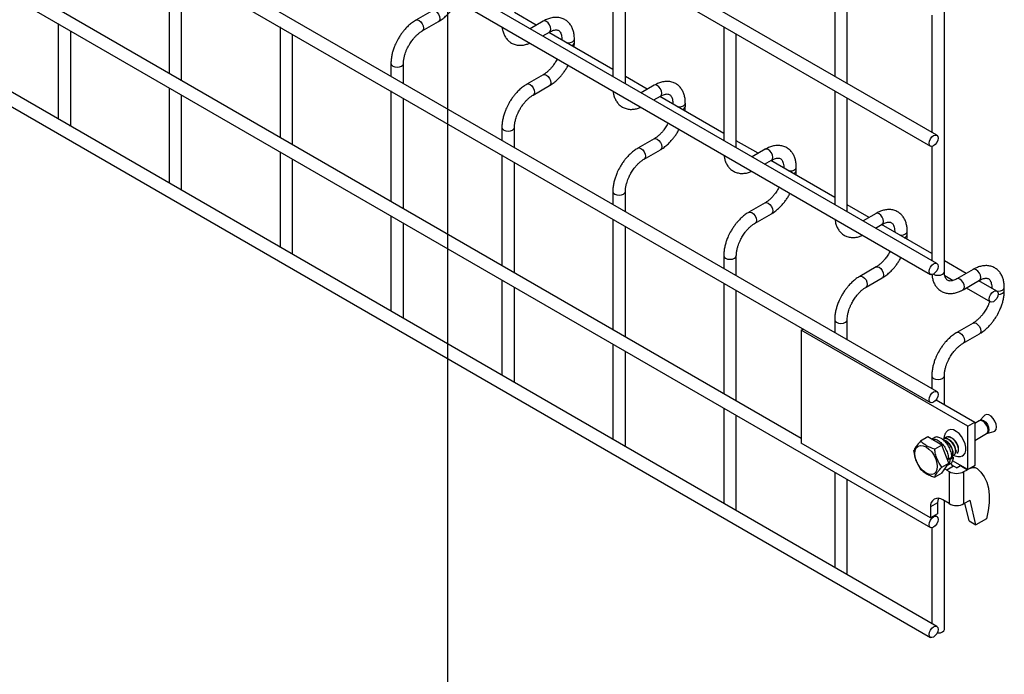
# Model space of a CAD drawing. Header units: inches. Extents: x 0.2 to 10.7, y 0.2 to 7.9.
# Tile 8 of 14: x 9.4 to 10.446, y 5.051 to 5.746. Entities that reach past the tile are written whole.
import ezdxf

# ---------------------------------------------------------------- set-up
doc = ezdxf.new("R2010")
doc.units = ezdxf.units.IN
doc.header["$MEASUREMENT"] = 0
doc.layers.add('TEXT', color=140, linetype='Continuous', lineweight=25)

msp = doc.modelspace()

# ---------------------------------------------------------------- linework, layer by layer
for p, q in [((10.37395, 5.6229), (8.37579, 6.77642)), ((8.36912, 6.76487), (10.36729, 5.61135)), ((10.37395, 5.48681), (8.37579, 6.64033)), ((8.36912, 6.62878), (10.36729, 5.47526)), ((10.37395, 5.35072), (8.37579, 6.50424)), ((8.36912, 6.49269), (10.36729, 5.33917)), ((8.36912, 6.36), (10.36729, 5.20649)), ((10.382, 5.47811), (10.382, 6.32017)), ((10.23008, 5.30109), (8.51117, 6.29339)), ((10.37395, 5.10134), (8.37579, 6.25485)), ((8.36912, 6.24331), (10.36729, 5.08979)), ((9.55844, 5.80611), (9.55844, 5.68882)), ((10.02984, 5.80616), (10.02984, 5.68546)), ((10.26555, 5.80958), (10.26555, 5.68548)), ((9.57177, 5.68112), (9.57177, 5.79841)), ((10.04318, 5.67776), (10.04318, 5.79846)), ((10.27888, 5.67779), (10.27888, 5.80188)), ((9.83805, 5.75524), (9.82072, 5.74524)), ((9.94851, 5.73983), (9.92533, 5.75322)), ((9.82739, 5.73369), (9.84471, 5.74369)), ((9.9559, 5.74409), (9.94209, 5.73612)), ((10.36867, 5.75054), (10.36867, 5.62595)), ((9.44059, 5.74146), (9.44059, 5.64016)), ((9.45392, 5.63405), (9.45392, 5.73376)), ((9.67629, 5.73808), (9.67629, 5.62078)), ((9.95542, 5.72842), (9.96256, 5.73255)), ((10.02984, 5.69288), (9.96185, 5.73213)), ((10.14769, 5.73812), (10.14769, 5.61743)), ((9.68962, 5.61309), (9.68962, 5.73038)), ((9.97569, 5.72496), (9.97569, 5.72414)), ((9.97569, 5.72495), (9.97589, 5.72403)), ((9.98902, 5.72149), (9.98902, 5.72496)), ((10.16103, 5.60973), (10.16103, 5.73042)), ((9.97089, 5.7041), (9.96981, 5.70203)), ((9.79414, 5.6992), (9.79414, 5.68544)), ((9.80747, 5.67774), (9.80747, 5.6992)), ((9.9559, 5.68721), (9.93857, 5.67721)), ((10.06637, 5.6718), (10.04318, 5.68518)), ((9.55844, 5.67342), (9.55844, 5.57212)), ((9.79414, 5.67004), (9.79414, 5.55275)), ((9.94524, 5.66566), (9.96256, 5.67566)), ((10.07375, 5.67606), (10.05994, 5.66809)), ((10.26555, 5.67009), (10.26555, 5.54939)), ((9.57177, 5.56602), (9.57177, 5.66573)), ((9.80747, 5.54505), (9.80747, 5.66235)), ((10.07327, 5.66039), (10.08041, 5.66451)), ((10.14769, 5.62485), (10.0797, 5.6641)), ((10.27888, 5.5417), (10.27888, 5.66239)), ((10.09354, 5.65693), (10.09354, 5.65611)), ((10.09354, 5.65692), (10.09374, 5.65599)), ((10.10688, 5.65346), (10.10688, 5.65693)), ((9.4535, 5.6327), (9.45392, 5.63405)), ((9.91199, 5.63117), (9.91199, 5.6174)), ((9.92533, 5.60971), (9.92533, 5.63117)), ((10.08874, 5.63606), (10.08766, 5.634)), ((10.07375, 5.61917), (10.05642, 5.60917)), ((10.18422, 5.60376), (10.16103, 5.61715)), ((10.06309, 5.59763), (10.08041, 5.60763)), ((10.1916, 5.60803), (10.17779, 5.60005)), ((10.36867, 5.61105), (10.36867, 5.48986)), ((9.67629, 5.60539), (9.67629, 5.50409)), ((9.68962, 5.49798), (9.68962, 5.59769)), ((9.91199, 5.60201), (9.91199, 5.48472)), ((10.19112, 5.59236), (10.19826, 5.59648)), ((10.26555, 5.55681), (10.19755, 5.59607)), ((9.92533, 5.47702), (9.92533, 5.59431)), ((10.21139, 5.5889), (10.21139, 5.58807)), ((10.21139, 5.58888), (10.21159, 5.58796)), ((10.22473, 5.58543), (10.22473, 5.5889)), ((9.57135, 5.56467), (9.57177, 5.56602)), ((10.20659, 5.56803), (10.20551, 5.56596)), ((10.02984, 5.56314), (10.02984, 5.54937)), ((10.04318, 5.54167), (10.04318, 5.56314)), ((10.1916, 5.55114), (10.17427, 5.54114)), ((10.30207, 5.53573), (10.27888, 5.54912)), ((9.79414, 5.53736), (9.79414, 5.43605)), ((10.02984, 5.53398), (10.02984, 5.41668)), ((10.18094, 5.52959), (10.19826, 5.53959)), ((10.30945, 5.53999), (10.29564, 5.53202)), ((9.80747, 5.42995), (9.80747, 5.52966)), ((10.04318, 5.40899), (10.04318, 5.52628)), ((10.30898, 5.52432), (10.31612, 5.52844)), ((10.36867, 5.49728), (10.3154, 5.52803)), ((10.32924, 5.52086), (10.32924, 5.52004)), ((10.32924, 5.52085), (10.32945, 5.51992)), ((10.34258, 5.51739), (10.34258, 5.52086)), ((9.6892, 5.49663), (9.68962, 5.49798)), ((10.14769, 5.4951), (10.14769, 5.48134)), ((10.16103, 5.47364), (10.16103, 5.4951)), ((10.32444, 5.5), (10.32336, 5.49793)), ((10.30945, 5.48311), (10.29213, 5.4731)), ((10.40519, 5.4762), (10.382, 5.48959)), ((10.29879, 5.46156), (10.31612, 5.47156)), ((10.38248, 5.47391), (10.3914, 5.46876)), ((10.41257, 5.48046), (10.39525, 5.47046)), ((9.91199, 5.46932), (9.91199, 5.36802)), ((9.92533, 5.36192), (9.92533, 5.46162)), ((10.14769, 5.46594), (10.14769, 5.34865)), ((10.40191, 5.45891), (10.41924, 5.46891)), ((10.40519, 5.4608), (10.43098, 5.44591)), ((10.43765, 5.45746), (10.41852, 5.4685)), ((10.43236, 5.46133), (10.43236, 5.46051)), ((10.43236, 5.46132), (10.43256, 5.46039)), ((10.4457, 5.45786), (10.4457, 5.46133)), ((10.16103, 5.34095), (10.16103, 5.45824)), ((9.80705, 5.4286), (9.80747, 5.42995)), ((10.26555, 5.42707), (10.26555, 5.4133)), ((10.27888, 5.40561), (10.27888, 5.42707)), ((10.41257, 5.42358), (10.39525, 5.41357)), ((10.23008, 5.41594), (10.23219, 5.41716)), ((10.40686, 5.31389), (10.23008, 5.41594)), ((10.23008, 5.41594), (10.23008, 5.29584)), ((10.40191, 5.40203), (10.41924, 5.41203)), ((10.02984, 5.40129), (10.02984, 5.29999)), ((10.04318, 5.29388), (10.04318, 5.39359)), ((10.36867, 5.36754), (10.36867, 5.35377)), ((10.382, 5.33674), (10.382, 5.36754)), ((9.9249, 5.36057), (9.92533, 5.36192)), ((10.37317, 5.34184), (10.41422, 5.31814)), ((10.14769, 5.33325), (10.14769, 5.23195)), ((10.16103, 5.22585), (10.16103, 5.32556)), ((10.42466, 5.32537), (10.41921, 5.31986)), ((10.40686, 5.31389), (10.41422, 5.31814)), ((10.40686, 5.26796), (10.40686, 5.31389)), ((10.41905, 5.31974), (10.41422, 5.31695)), ((10.41422, 5.31814), (10.41422, 5.27221)), ((10.41919, 5.31985), (10.41904, 5.31974)), ((10.41422, 5.29891), (10.42686, 5.30621)), ((10.42705, 5.30629), (10.43454, 5.30826)), ((10.04275, 5.29253), (10.04318, 5.29388)), ((10.36744, 5.21655), (10.23008, 5.29584)), ((10.36435, 5.30262), (10.35683, 5.29828)), ((10.37924, 5.29403), (10.36435, 5.30262)), ((10.37103, 5.30176), (10.36844, 5.30026)), ((10.37924, 5.29403), (10.37172, 5.28969)), ((10.38668, 5.27485), (10.37924, 5.29403)), ((10.38982, 5.28209), (10.39171, 5.28086)), ((10.37916, 5.2705), (10.38668, 5.27485)), ((10.37924, 5.26426), (10.38668, 5.27485)), ((10.39183, 5.27153), (10.38447, 5.26728)), ((10.38481, 5.27219), (10.38817, 5.27413)), ((10.38645, 5.27863), (10.38485, 5.27955)), ((10.38999, 5.28067), (10.38645, 5.27863)), ((10.38752, 5.27925), (10.38818, 5.27882)), ((10.39171, 5.28086), (10.38818, 5.27882)), ((10.40686, 5.26796), (10.39066, 5.27731)), ((10.39442, 5.27003), (10.39183, 5.27153)), ((10.39548, 5.27003), (10.39908, 5.27211)), ((10.39908, 5.27211), (10.39938, 5.27228)), ((10.39908, 5.27211), (10.40645, 5.26785)), ((10.41422, 5.27221), (10.40686, 5.26796)), ((10.26555, 5.26522), (10.26555, 5.16392)), ((10.37924, 5.26426), (10.37172, 5.25992)), ((10.38447, 5.26728), (10.38246, 5.26884)), ((10.38447, 5.26728), (10.38706, 5.26578)), ((10.38706, 5.26578), (10.38706, 5.23176)), ((10.40285, 5.26578), (10.40645, 5.26785)), ((10.40285, 5.23176), (10.40285, 5.26578)), ((10.40645, 5.26785), (10.40674, 5.26802)), ((10.41266, 5.27131), (10.41669, 5.26898)), ((10.27888, 5.15781), (10.27888, 5.25752)), ((10.3748, 5.2325), (10.36744, 5.22825)), ((10.3748, 5.2325), (10.3748, 5.2208)), ((10.38706, 5.23176), (10.38028, 5.23567)), ((10.382, 5.09828), (10.382, 5.23468)), ((10.40285, 5.23176), (10.40939, 5.23553)), ((10.40821, 5.21355), (10.40379, 5.2323)), ((10.41557, 5.2093), (10.40939, 5.23553)), ((10.16061, 5.2245), (10.16103, 5.22585)), ((10.36744, 5.22825), (10.36744, 5.21655)), ((10.3748, 5.2208), (10.36744, 5.21655)), ((10.37395, 5.21803), (10.37198, 5.21917)), ((10.40821, 5.21355), (10.41557, 5.2093)), ((10.42677, 5.21576), (10.41557, 5.2093)), ((10.36867, 5.20618), (10.36867, 5.10439)), ((10.27846, 5.15646), (10.27888, 5.15781))]:
    msp.add_line(p, q)
at = {"flags": 128}
for points in [[(9.83806, 5.75525), (9.83957, 5.75554), (9.84138, 5.75491), (9.84318, 5.75346), (9.84471, 5.75139), (9.84573, 5.74904), (9.84609, 5.74675), (9.84573, 5.74487), (9.84474, 5.74371)], [(9.82069, 5.74522), (9.82072, 5.74524), (9.82225, 5.74554), (9.82405, 5.74491), (9.82586, 5.74345), (9.82739, 5.74139), (9.82841, 5.73904), (9.82877, 5.73675)], [(9.96256, 5.73255), (9.96256, 5.73255), (9.96358, 5.73372), (9.96394, 5.7356), (9.96358, 5.73789), (9.96256, 5.74024), (9.96103, 5.74231), (9.95923, 5.74376), (9.95743, 5.74439), (9.9559, 5.74409)], [(9.82877, 5.73675), (9.82841, 5.73487), (9.82739, 5.73369), (9.82737, 5.73368)], [(9.98073, 5.72123), (9.98236, 5.72112), (9.98491, 5.72141), (9.98707, 5.72224), (9.98852, 5.72349), (9.98902, 5.72494)], [(9.79414, 5.69923), (9.79414, 5.6992), (9.79465, 5.69773), (9.79609, 5.69648)], [(9.79609, 5.69648), (9.79826, 5.69565), (9.80081, 5.69535), (9.80336, 5.69565), (9.80552, 5.69648), (9.80697, 5.69773), (9.80747, 5.6992), (9.80747, 5.69922)], [(9.95591, 5.68722), (9.95743, 5.6875), (9.95923, 5.68688), (9.96103, 5.68542), (9.96256, 5.68336), (9.96358, 5.681), (9.96394, 5.67871), (9.96358, 5.67684), (9.96259, 5.67568)], [(9.93854, 5.67719), (9.93857, 5.67721), (9.9401, 5.6775), (9.94191, 5.67688), (9.94371, 5.67542), (9.94524, 5.67336), (9.94626, 5.671), (9.94662, 5.66871)], [(10.08041, 5.66451), (10.08041, 5.66451), (10.08144, 5.66569), (10.08179, 5.66756), (10.08144, 5.66985), (10.08041, 5.67221), (10.07888, 5.67427), (10.07708, 5.67573), (10.07528, 5.67636), (10.07375, 5.67606)], [(9.94662, 5.66871), (9.94626, 5.66684), (9.94524, 5.66566), (9.94522, 5.66565)], [(10.09859, 5.6532), (10.10021, 5.65308), (10.10276, 5.65337), (10.10492, 5.65421), (10.10637, 5.65546), (10.10688, 5.65691)], [(9.91199, 5.63119), (9.91199, 5.63117), (9.9125, 5.6297), (9.91395, 5.62845)], [(9.91395, 5.62845), (9.91611, 5.62761), (9.91866, 5.62732), (9.92121, 5.62761), (9.92337, 5.62845), (9.92482, 5.6297), (9.92533, 5.63117), (9.92533, 5.63119)], [(10.07376, 5.61918), (10.07528, 5.61947), (10.07708, 5.61884), (10.07888, 5.61739), (10.08041, 5.61532), (10.08144, 5.61297), (10.08179, 5.61068), (10.08144, 5.6088), (10.08044, 5.60764)], [(10.37533, 5.61985), (10.37497, 5.61756), (10.37395, 5.6152), (10.37242, 5.61314), (10.37062, 5.61168), (10.36881, 5.61106), (10.36729, 5.61135), (10.36626, 5.61253), (10.3659, 5.61441), (10.36626, 5.6167), (10.36729, 5.61905), (10.36881, 5.62112), (10.37062, 5.62257), (10.37242, 5.6232), (10.37395, 5.6229), (10.37497, 5.62173), (10.37533, 5.61985)], [(10.05639, 5.60915), (10.05642, 5.60917), (10.05795, 5.60947), (10.05976, 5.60884), (10.06156, 5.60739), (10.06309, 5.60532), (10.06411, 5.60297), (10.06447, 5.60068)], [(10.19826, 5.59648), (10.19827, 5.59648), (10.19929, 5.59765), (10.19965, 5.59953), (10.19929, 5.60182), (10.19827, 5.60418), (10.19674, 5.60624), (10.19493, 5.6077), (10.19313, 5.60832), (10.1916, 5.60803)], [(10.06447, 5.60068), (10.06411, 5.5988), (10.06309, 5.59763), (10.06307, 5.59762)], [(10.21644, 5.58516), (10.21806, 5.58505), (10.22061, 5.58534), (10.22277, 5.58617), (10.22422, 5.58742), (10.22473, 5.58887)], [(10.02984, 5.56316), (10.02984, 5.56314), (10.03035, 5.56166), (10.0318, 5.56041)], [(10.0318, 5.56041), (10.03396, 5.55958), (10.03651, 5.55929), (10.03906, 5.55958), (10.04122, 5.56041), (10.04267, 5.56166), (10.04318, 5.56314), (10.04318, 5.56315)], [(10.19162, 5.55115), (10.19313, 5.55144), (10.19493, 5.55081), (10.19674, 5.54935), (10.19827, 5.54729), (10.19929, 5.54493), (10.19965, 5.54264), (10.19929, 5.54077), (10.19829, 5.53961)], [(10.17424, 5.54112), (10.17427, 5.54114), (10.1758, 5.54144), (10.17761, 5.54081), (10.17941, 5.53935), (10.18094, 5.53729), (10.18196, 5.53493), (10.18232, 5.53264)], [(10.31612, 5.52844), (10.31612, 5.52844), (10.31714, 5.52962), (10.3175, 5.5315), (10.31714, 5.53379), (10.31612, 5.53614), (10.31459, 5.53821), (10.31278, 5.53966), (10.31098, 5.54029), (10.30945, 5.53999)], [(10.18232, 5.53264), (10.18196, 5.53077), (10.18094, 5.52959), (10.18092, 5.52958)], [(10.33429, 5.51713), (10.33591, 5.51701), (10.33846, 5.51731), (10.34063, 5.51814), (10.34207, 5.51939), (10.34258, 5.52084)], [(10.14769, 5.49513), (10.14769, 5.4951), (10.1482, 5.49363), (10.14965, 5.49238)], [(10.14965, 5.49238), (10.15181, 5.49155), (10.15436, 5.49125), (10.15691, 5.49155), (10.15908, 5.49238), (10.16052, 5.49363), (10.16103, 5.4951), (10.16103, 5.49512)], [(10.30947, 5.48312), (10.31098, 5.4834), (10.31278, 5.48278), (10.31459, 5.48132), (10.31612, 5.47926), (10.31714, 5.4769), (10.3175, 5.47461), (10.31714, 5.47273), (10.31615, 5.47158)], [(10.37533, 5.48376), (10.37497, 5.48147), (10.37395, 5.47911), (10.37242, 5.47705), (10.37062, 5.47559), (10.36881, 5.47497), (10.36729, 5.47526), (10.36626, 5.47644), (10.3659, 5.47832), (10.36626, 5.48061), (10.36729, 5.48296), (10.36881, 5.48503), (10.37062, 5.48648), (10.37242, 5.48711), (10.37395, 5.48681), (10.37497, 5.48564), (10.37533, 5.48376)], [(10.41924, 5.46891), (10.41924, 5.46891), (10.42026, 5.47009), (10.42062, 5.47197), (10.42026, 5.47426), (10.41924, 5.47661), (10.41771, 5.47868), (10.4159, 5.48013), (10.4141, 5.48076), (10.41257, 5.48046)], [(10.2921, 5.47309), (10.29213, 5.4731), (10.29365, 5.4734), (10.29546, 5.47277), (10.29726, 5.47132), (10.29879, 5.46926), (10.29981, 5.4669), (10.30017, 5.46461)], [(10.37044, 5.4755), (10.37062, 5.47539), (10.37278, 5.47456), (10.37533, 5.47426), (10.37788, 5.47456), (10.38005, 5.47539), (10.38149, 5.47664), (10.382, 5.47811)], [(10.40193, 5.45893), (10.40293, 5.46009), (10.40329, 5.46197), (10.40293, 5.46426), (10.40191, 5.46661), (10.40038, 5.46867), (10.39858, 5.47013), (10.39677, 5.47076), (10.39526, 5.47047)], [(10.30017, 5.46461), (10.29981, 5.46273), (10.29879, 5.46156), (10.29877, 5.46155)], [(10.43741, 5.4576), (10.43903, 5.45748), (10.44158, 5.45778), (10.44374, 5.45861), (10.44519, 5.45986), (10.4457, 5.46131)], [(10.43903, 5.45441), (10.43867, 5.45212), (10.43765, 5.44976), (10.43612, 5.4477), (10.43432, 5.44624), (10.43251, 5.44561), (10.43098, 5.44591), (10.42996, 5.44709), (10.4296, 5.44896), (10.42996, 5.45125), (10.43098, 5.45361), (10.43251, 5.45567), (10.43432, 5.45713), (10.43612, 5.45776), (10.43765, 5.45746), (10.43867, 5.45628), (10.43903, 5.45441)], [(10.43902, 5.45401), (10.43903, 5.45401), (10.44158, 5.45431), (10.44374, 5.45514), (10.44519, 5.45639), (10.4457, 5.45784)], [(10.26555, 5.42709), (10.26555, 5.42707), (10.26605, 5.42559), (10.2675, 5.42435)], [(10.2675, 5.42435), (10.26966, 5.42351), (10.27221, 5.42322), (10.27476, 5.42351), (10.27693, 5.42435), (10.27837, 5.42559), (10.27888, 5.42707), (10.27888, 5.42709)], [(10.41259, 5.42359), (10.4141, 5.42387), (10.4159, 5.42325), (10.41771, 5.42179), (10.41924, 5.41973), (10.42026, 5.41737), (10.42062, 5.41508), (10.42026, 5.4132), (10.41927, 5.41205)], [(10.39522, 5.41356), (10.39525, 5.41357), (10.39677, 5.41387), (10.39858, 5.41324), (10.40038, 5.41179), (10.40191, 5.40973), (10.40293, 5.40737), (10.40329, 5.40508)], [(10.40329, 5.40508), (10.40293, 5.4032), (10.40191, 5.40203), (10.40189, 5.40202)], [(10.36867, 5.36756), (10.36867, 5.36754), (10.36917, 5.36606), (10.37062, 5.36482)], [(10.37062, 5.36482), (10.37278, 5.36398), (10.37533, 5.36369), (10.37788, 5.36398), (10.38005, 5.36482), (10.38149, 5.36606), (10.382, 5.36754), (10.382, 5.36756)], [(10.37533, 5.34767), (10.37497, 5.34538), (10.37395, 5.34302), (10.37242, 5.34096), (10.37062, 5.3395), (10.36881, 5.33888), (10.36729, 5.33917), (10.36626, 5.34035), (10.3659, 5.34223), (10.36626, 5.34452), (10.36729, 5.34687), (10.36881, 5.34894), (10.37062, 5.35039), (10.37242, 5.35102), (10.37395, 5.35072), (10.37497, 5.34955), (10.37533, 5.34767)], [(10.43454, 5.30826), (10.4358, 5.30888), (10.43703, 5.31063), (10.43745, 5.31318), (10.43703, 5.31622), (10.4358, 5.31938), (10.43392, 5.32229), (10.43161, 5.32459), (10.42915, 5.32601), (10.42685, 5.32637), (10.42497, 5.32564), (10.42466, 5.32537)], [(10.42848, 5.30978), (10.42806, 5.31247), (10.42686, 5.31523), (10.42507, 5.31765), (10.42296, 5.31935), (10.42084, 5.32009), (10.41905, 5.31974)], [(10.41921, 5.31986), (10.41978, 5.3203), (10.4216, 5.32066), (10.42375, 5.31991), (10.4259, 5.31818), (10.42772, 5.31572), (10.42893, 5.31292), (10.42936, 5.31019), (10.42893, 5.30796), (10.42772, 5.30656), (10.42705, 5.30629)], [(10.40041, 5.28213), (10.40246, 5.2832), (10.40403, 5.28526), (10.40484, 5.28814), (10.40484, 5.29162), (10.40403, 5.29543), (10.40246, 5.2993), (10.40027, 5.30294), (10.39759, 5.30608), (10.39465, 5.30849), (10.39165, 5.30999), (10.38881, 5.31046), (10.38635, 5.30987), (10.38501, 5.30891)], [(10.42686, 5.30621), (10.42686, 5.30621), (10.42806, 5.30759), (10.42848, 5.30978)], [(10.36259, 5.29194), (10.36568, 5.28968), (10.36857, 5.28663), (10.37105, 5.28301), (10.37295, 5.27905), (10.37414, 5.27503), (10.37455, 5.27122), (10.37414, 5.26788), (10.37295, 5.26524), (10.37105, 5.26347), (10.36857, 5.26271), (10.36568, 5.26299), (10.36259, 5.26431), (10.35949, 5.26657), (10.35661, 5.26961), (10.35413, 5.27324), (10.35223, 5.2772), (10.35103, 5.28122), (10.35062, 5.28503), (10.35103, 5.28837), (10.35223, 5.29101), (10.35413, 5.29277), (10.35661, 5.29354), (10.35949, 5.29325), (10.36259, 5.29194)], [(10.39477, 5.28793), (10.39469, 5.28772), (10.39413, 5.28684)], [(10.38853, 5.2746), (10.38958, 5.27335), (10.39183, 5.27153)], [(10.41669, 5.26898), (10.4209, 5.2652), (10.42435, 5.26039), (10.42699, 5.25463), (10.42876, 5.24803), (10.42963, 5.24071), (10.42958, 5.23279), (10.42862, 5.22443), (10.42677, 5.21576)], [(10.37566, 5.23734), (10.37505, 5.23525), (10.3748, 5.2325)], [(10.37533, 5.21498), (10.37497, 5.21269), (10.37395, 5.21034), (10.37242, 5.20827), (10.37062, 5.20682), (10.36881, 5.20619), (10.36729, 5.20649), (10.36626, 5.20766), (10.3659, 5.20954), (10.36626, 5.21183), (10.36729, 5.21419), (10.36881, 5.21625), (10.37062, 5.2177), (10.37242, 5.21833), (10.37395, 5.21803), (10.37497, 5.21686), (10.37533, 5.21498)], [(10.37533, 5.09828), (10.37497, 5.09599), (10.37395, 5.09364), (10.37242, 5.09158), (10.37062, 5.09012), (10.36881, 5.08949), (10.36729, 5.08979), (10.36626, 5.09097), (10.3659, 5.09284), (10.36626, 5.09513), (10.36729, 5.09749), (10.36881, 5.09955), (10.37062, 5.10101), (10.37242, 5.10163), (10.37395, 5.10134), (10.37497, 5.10016), (10.37533, 5.09828)], [(10.37439, 5.09447), (10.37533, 5.09443), (10.37788, 5.09473), (10.38005, 5.09556), (10.38149, 5.09681), (10.382, 5.09828)]]:
    msp.add_lwpolyline(points, dxfattribs=at)
for centre, radius, start, end in [((9.98493, 5.72229), 0.00417, 283.62805, 348.60971), ((10.10278, 5.65426), 0.00417, 283.62805, 348.60971), ((10.22064, 5.58623), 0.00417, 283.62805, 348.60971), ((10.33849, 5.51819), 0.00417, 283.62805, 348.60971), ((10.39495, 5.28102), 0.01716, 242.60967, 297.39033), ((10.39495, 5.27106), 0.00115, 242.60967, 297.39033), ((10.41269, 5.2604), 0.00947, 65.02423, 117.66493), ((10.37527, 5.22952), 0.00793, 50.79671, 189.21404), ((10.39495, 5.247), 0.01716, 242.60967, 297.39033)]:
    msp.add_arc(centre, radius, start, end)
for points, knots in [([(9.8447, 5.74378), (9.84532, 5.74411), (9.8473, 5.74519), (9.85041, 5.74759), (9.85389, 5.75072), (9.85677, 5.75383), (9.85928, 5.75694), (9.86146, 5.76005), (9.86331, 5.76293), (9.86422, 5.76478), (9.86457, 5.76548)], [0, 0, 0, 0, 0.07878348, 0.25174551, 0.41236891, 0.55874857, 0.6723167, 0.80212788, 0.9253191, 1, 1, 1, 1]), ([(9.82073, 5.74516), (9.82016, 5.74485), (9.81823, 5.74381), (9.81515, 5.74145), (9.81163, 5.73831), (9.80872, 5.73518), (9.8062, 5.73207), (9.80394, 5.72893), (9.80255, 5.72661), (9.80184, 5.72545)], [0, 0, 0, 0, 0.0778684, 0.2648274, 0.4390165, 0.5990017, 0.7209993, 0.8593087, 1, 1, 1, 1]), ([(9.98897, 5.72494), (9.98897, 5.72593), (9.98897, 5.72839), (9.98836, 5.7321), (9.98718, 5.73602), (9.98537, 5.73962), (9.9829, 5.74278), (9.97975, 5.74539), (9.97588, 5.74729), (9.97159, 5.74821), (9.9671, 5.74814), (9.96268, 5.74719), (9.95892, 5.7458), (9.9567, 5.74448), (9.95591, 5.74401)], [0, 0, 0, 0, 0.0558652, 0.1388427, 0.2228035, 0.3073778, 0.3926591, 0.4797579, 0.5710855, 0.6701907, 0.761466, 0.8548472, 0.948408, 1, 1, 1, 1]), ([(9.81339, 5.71878), (9.81431, 5.72028), (9.81561, 5.72239), (9.81779, 5.72522), (9.81971, 5.72746), (9.82208, 5.72982), (9.82454, 5.73184), (9.82636, 5.73314), (9.82727, 5.73361), (9.82738, 5.73367)], [0, 0, 0, 0, 0.2332801, 0.3281568, 0.4835223, 0.6415972, 0.8074158, 0.9760985, 1, 1, 1, 1]), ([(9.91224, 5.73796), (9.91238, 5.73686), (9.91268, 5.73434), (9.91383, 5.73072), (9.91562, 5.7271), (9.91808, 5.72392), (9.92122, 5.72129), (9.92507, 5.71937), (9.92936, 5.71842), (9.93384, 5.71848), (9.93799, 5.71927), (9.94064, 5.72038), (9.94183, 5.72087)], [0, 0, 0, 0, 0.0756474, 0.1737577, 0.2725892, 0.3722349, 0.4739583, 0.5805322, 0.696076, 0.802651, 0.911721, 1, 1, 1, 1]), ([(9.96255, 5.73252), (9.96327, 5.73291), (9.9648, 5.73375), (9.96694, 5.73448), (9.96891, 5.73484), (9.97056, 5.7348), (9.97195, 5.73441), (9.97302, 5.73371), (9.97407, 5.73241), (9.97494, 5.7306), (9.9755, 5.72813), (9.97575, 5.72619), (9.97568, 5.72501), (9.97568, 5.72496)], [0, 0, 0, 0, 0.076773, 0.1651146, 0.255001, 0.3490539, 0.4542972, 0.5908284, 0.6966777, 0.7976489, 0.8969593, 0.9953053, 1, 1, 1, 1]), ([(9.80184, 5.72545), (9.80082, 5.72356), (9.79938, 5.7209), (9.79767, 5.71683), (9.79642, 5.71334), (9.79527, 5.70919), (9.7945, 5.70493), (9.79412, 5.70155), (9.79418, 5.69969), (9.7942, 5.69922)], [0, 0, 0, 0, 0.221259, 0.3114707, 0.4601461, 0.6129214, 0.7754143, 0.9435478, 1, 1, 1, 1]), ([(9.98869, 5.71664), (9.98884, 5.71781), (9.98905, 5.71946), (9.98899, 5.72103), (9.98897, 5.72147)], [0, 0, 0, 0, 0.7138408, 1, 1, 1, 1]), ([(9.80749, 5.69922), (9.80752, 5.7002), (9.80757, 5.70224), (9.80817, 5.70571), (9.80906, 5.70905), (9.81015, 5.71213), (9.8115, 5.71531), (9.81269, 5.7175), (9.81339, 5.71878)], [0, 0, 0, 0, 0.1714581, 0.35444096, 0.53558783, 0.66869022, 0.80703671, 1, 1, 1, 1]), ([(9.96981, 5.70203), (9.96889, 5.70054), (9.96759, 5.69843), (9.96542, 5.69561), (9.96351, 5.69338), (9.96115, 5.69104), (9.9587, 5.68903), (9.9569, 5.68774), (9.956, 5.68728), (9.9559, 5.68723)], [0, 0, 0, 0, 0.2338919, 0.3290165, 0.4847743, 0.6432275, 0.8094194, 0.9784571, 1, 1, 1, 1]), ([(9.96255, 5.67574), (9.96317, 5.67608), (9.96515, 5.67715), (9.96826, 5.67955), (9.97174, 5.68269), (9.97462, 5.6858), (9.97713, 5.6889), (9.97931, 5.69201), (9.98116, 5.6949), (9.98208, 5.69675), (9.98242, 5.69744)], [0, 0, 0, 0, 0.07878348, 0.25174551, 0.41236891, 0.55874857, 0.6723167, 0.80212788, 0.9253191, 1, 1, 1, 1]), ([(10.10682, 5.65691), (10.10682, 5.6579), (10.10682, 5.66036), (10.10621, 5.66406), (10.10503, 5.66799), (10.10322, 5.67158), (10.10075, 5.67475), (10.0976, 5.67736), (10.09374, 5.67926), (10.08944, 5.68017), (10.08495, 5.68011), (10.08054, 5.67916), (10.07677, 5.67776), (10.07455, 5.67644), (10.07376, 5.67598)], [0, 0, 0, 0, 0.0558652, 0.1388427, 0.2228035, 0.3073778, 0.3926591, 0.4797579, 0.5710855, 0.6701907, 0.761466, 0.8548472, 0.948408, 1, 1, 1, 1]), ([(9.93858, 5.67712), (9.93801, 5.67682), (9.93608, 5.67578), (9.933, 5.67342), (9.92948, 5.67027), (9.92657, 5.66715), (9.92405, 5.66404), (9.92179, 5.6609), (9.9204, 5.65858), (9.91969, 5.65741)], [0, 0, 0, 0, 0.0778684, 0.2648274, 0.4390165, 0.5990017, 0.7209993, 0.8593087, 1, 1, 1, 1]), ([(10.03009, 5.66992), (10.03023, 5.66883), (10.03053, 5.66631), (10.03168, 5.66268), (10.03347, 5.65907), (10.03593, 5.65589), (10.03907, 5.65326), (10.04292, 5.65134), (10.04722, 5.65039), (10.0517, 5.65045), (10.05584, 5.65123), (10.0585, 5.65234), (10.05968, 5.65284)], [0, 0, 0, 0, 0.0756474, 0.1737577, 0.2725892, 0.3722349, 0.4739583, 0.5805322, 0.696076, 0.802651, 0.911721, 1, 1, 1, 1]), ([(9.93124, 5.65075), (9.93216, 5.65225), (9.93347, 5.65436), (9.93564, 5.65719), (9.93756, 5.65943), (9.93993, 5.66178), (9.94239, 5.66381), (9.94421, 5.66511), (9.94512, 5.66558), (9.94523, 5.66563)], [0, 0, 0, 0, 0.2332801, 0.3281568, 0.4835223, 0.6415972, 0.8074158, 0.9760985, 1, 1, 1, 1]), ([(10.08041, 5.66449), (10.08112, 5.66488), (10.08265, 5.66572), (10.08479, 5.66645), (10.08676, 5.66681), (10.08842, 5.66676), (10.0898, 5.66637), (10.09087, 5.66567), (10.09193, 5.66438), (10.09279, 5.66256), (10.09335, 5.66009), (10.09361, 5.65815), (10.09354, 5.65698), (10.09353, 5.65692)], [0, 0, 0, 0, 0.076773, 0.1651146, 0.255001, 0.3490539, 0.4542972, 0.5908284, 0.6966777, 0.7976489, 0.8969593, 0.9953053, 1, 1, 1, 1]), ([(9.91969, 5.65741), (9.91867, 5.65552), (9.91723, 5.65286), (9.91552, 5.6488), (9.91427, 5.64531), (9.91313, 5.64116), (9.91235, 5.63689), (9.91197, 5.63352), (9.91203, 5.63166), (9.91205, 5.63119)], [0, 0, 0, 0, 0.221259, 0.3114707, 0.4601461, 0.6129214, 0.7754143, 0.9435478, 1, 1, 1, 1]), ([(9.92534, 5.63118), (9.92537, 5.63217), (9.92542, 5.63421), (9.92602, 5.63767), (9.92691, 5.64101), (9.92801, 5.6441), (9.92935, 5.64727), (9.93054, 5.64947), (9.93124, 5.65075)], [0, 0, 0, 0, 0.1714581, 0.35444096, 0.53558783, 0.66869022, 0.80703671, 1, 1, 1, 1]), ([(10.10654, 5.6486), (10.10669, 5.64978), (10.1069, 5.65143), (10.10684, 5.65299), (10.10682, 5.65344)], [0, 0, 0, 0, 0.7138408, 1, 1, 1, 1]), ([(10.08766, 5.634), (10.08674, 5.6325), (10.08544, 5.6304), (10.08328, 5.62758), (10.08136, 5.62535), (10.079, 5.62301), (10.07655, 5.62099), (10.07475, 5.61971), (10.07385, 5.61925), (10.07375, 5.6192)], [0, 0, 0, 0, 0.2338919, 0.3290165, 0.4847743, 0.6432275, 0.8094194, 0.9784571, 1, 1, 1, 1]), ([(10.0804, 5.60771), (10.08102, 5.60805), (10.083, 5.60912), (10.08611, 5.61152), (10.08959, 5.61465), (10.09247, 5.61777), (10.09498, 5.62087), (10.09717, 5.62398), (10.09902, 5.62687), (10.09993, 5.62871), (10.10027, 5.62941)], [0, 0, 0, 0, 0.07878348, 0.25174551, 0.41236891, 0.55874857, 0.6723167, 0.80212788, 0.9253191, 1, 1, 1, 1]), ([(10.05643, 5.60909), (10.05587, 5.60878), (10.05393, 5.60774), (10.05085, 5.60538), (10.04733, 5.60224), (10.04442, 5.59911), (10.0419, 5.596), (10.03964, 5.59286), (10.03825, 5.59055), (10.03754, 5.58938)], [0, 0, 0, 0, 0.0778684, 0.2648274, 0.4390165, 0.5990017, 0.7209993, 0.8593087, 1, 1, 1, 1]), ([(10.22467, 5.58887), (10.22467, 5.58986), (10.22467, 5.59232), (10.22406, 5.59603), (10.22288, 5.59995), (10.22107, 5.60355), (10.2186, 5.60672), (10.21545, 5.60933), (10.21159, 5.61122), (10.20729, 5.61214), (10.2028, 5.61208), (10.19839, 5.61112), (10.19462, 5.60973), (10.1924, 5.60841), (10.19161, 5.60794)], [0, 0, 0, 0, 0.0558652, 0.1388427, 0.2228035, 0.3073778, 0.3926591, 0.4797579, 0.5710855, 0.6701907, 0.761466, 0.8548472, 0.948408, 1, 1, 1, 1]), ([(10.04909, 5.58271), (10.05002, 5.58421), (10.05132, 5.58632), (10.05349, 5.58916), (10.05542, 5.5914), (10.05778, 5.59375), (10.06024, 5.59577), (10.06206, 5.59707), (10.06297, 5.59754), (10.06308, 5.5976)], [0, 0, 0, 0, 0.2332801, 0.3281568, 0.4835223, 0.6415972, 0.8074158, 0.9760985, 1, 1, 1, 1]), ([(10.14794, 5.60189), (10.14808, 5.60079), (10.14839, 5.59828), (10.14953, 5.59465), (10.15132, 5.59103), (10.15378, 5.58785), (10.15692, 5.58522), (10.16077, 5.5833), (10.16507, 5.58236), (10.16955, 5.58241), (10.17369, 5.5832), (10.17635, 5.58431), (10.17753, 5.58481)], [0, 0, 0, 0, 0.0756474, 0.1737577, 0.2725892, 0.3722349, 0.4739583, 0.5805322, 0.696076, 0.802651, 0.911721, 1, 1, 1, 1]), ([(10.19826, 5.59645), (10.19897, 5.59684), (10.2005, 5.59768), (10.20264, 5.59841), (10.20461, 5.59877), (10.20627, 5.59873), (10.20765, 5.59834), (10.20873, 5.59764), (10.20978, 5.59634), (10.21064, 5.59453), (10.2112, 5.59206), (10.21146, 5.59012), (10.21139, 5.58894), (10.21138, 5.58889)], [0, 0, 0, 0, 0.076773, 0.1651146, 0.255001, 0.3490539, 0.4542972, 0.5908284, 0.6966777, 0.7976489, 0.8969593, 0.9953053, 1, 1, 1, 1]), ([(10.03754, 5.58938), (10.03652, 5.58749), (10.03508, 5.58483), (10.03338, 5.58076), (10.03212, 5.57727), (10.03098, 5.57312), (10.0302, 5.56886), (10.02982, 5.56548), (10.02988, 5.56362), (10.0299, 5.56316)], [0, 0, 0, 0, 0.221259, 0.3114707, 0.4601461, 0.6129214, 0.7754143, 0.9435478, 1, 1, 1, 1]), ([(10.22439, 5.58057), (10.22454, 5.58175), (10.22475, 5.5834), (10.22469, 5.58496), (10.22467, 5.5854)], [0, 0, 0, 0, 0.7138408, 1, 1, 1, 1]), ([(10.04319, 5.56315), (10.04322, 5.56413), (10.04327, 5.56617), (10.04387, 5.56964), (10.04476, 5.57298), (10.04586, 5.57607), (10.0472, 5.57924), (10.04839, 5.58143), (10.04909, 5.58271)], [0, 0, 0, 0, 0.1714581, 0.35444096, 0.53558783, 0.66869022, 0.80703671, 1, 1, 1, 1]), ([(10.20551, 5.56596), (10.20459, 5.56447), (10.2033, 5.56237), (10.20113, 5.55954), (10.19921, 5.55731), (10.19685, 5.55497), (10.1944, 5.55296), (10.1926, 5.55167), (10.19171, 5.55122), (10.1916, 5.55116)], [0, 0, 0, 0, 0.2338919, 0.3290165, 0.4847743, 0.6432275, 0.8094194, 0.9784571, 1, 1, 1, 1]), ([(10.19825, 5.53968), (10.19887, 5.54001), (10.20085, 5.54109), (10.20396, 5.54348), (10.20744, 5.54662), (10.21032, 5.54973), (10.21283, 5.55284), (10.21502, 5.55595), (10.21687, 5.55883), (10.21778, 5.56068), (10.21812, 5.56137)], [0, 0, 0, 0, 0.0787835, 0.2517455, 0.4123689, 0.5587486, 0.6723167, 0.8021279, 0.9253191, 1, 1, 1, 1]), ([(10.34252, 5.52084), (10.34252, 5.52183), (10.34252, 5.52429), (10.34191, 5.52799), (10.34073, 5.53192), (10.33892, 5.53551), (10.33645, 5.53868), (10.3333, 5.54129), (10.32944, 5.54319), (10.32514, 5.5441), (10.32065, 5.54404), (10.31624, 5.54309), (10.31247, 5.54169), (10.31025, 5.54038), (10.30946, 5.53991)], [0, 0, 0, 0, 0.0558652, 0.1388427, 0.2228035, 0.3073778, 0.3926591, 0.4797579, 0.5710855, 0.6701907, 0.761466, 0.8548472, 0.948408, 1, 1, 1, 1]), ([(10.17429, 5.54106), (10.17372, 5.54075), (10.17178, 5.53971), (10.1687, 5.53735), (10.16518, 5.5342), (10.16227, 5.53108), (10.15975, 5.52797), (10.1575, 5.52483), (10.1561, 5.52251), (10.1554, 5.52134)], [0, 0, 0, 0, 0.0778684, 0.2648274, 0.4390165, 0.5990017, 0.7209993, 0.8593087, 1, 1, 1, 1]), ([(10.2658, 5.53385), (10.26593, 5.53276), (10.26624, 5.53024), (10.26738, 5.52661), (10.26917, 5.523), (10.27163, 5.51982), (10.27477, 5.51719), (10.27863, 5.51527), (10.28292, 5.51432), (10.2874, 5.51438), (10.29155, 5.51516), (10.2942, 5.51628), (10.29538, 5.51677)], [0, 0, 0, 0, 0.0756474, 0.1737577, 0.2725892, 0.3722349, 0.4739583, 0.5805322, 0.696076, 0.802651, 0.911721, 1, 1, 1, 1]), ([(10.16694, 5.51468), (10.16787, 5.51618), (10.16917, 5.51829), (10.17134, 5.52112), (10.17327, 5.52336), (10.17563, 5.52571), (10.17809, 5.52774), (10.17991, 5.52904), (10.18082, 5.52951), (10.18094, 5.52957)], [0, 0, 0, 0, 0.2332801, 0.3281568, 0.4835223, 0.6415972, 0.8074158, 0.9760985, 1, 1, 1, 1]), ([(10.31611, 5.52842), (10.31682, 5.52881), (10.31835, 5.52965), (10.32049, 5.53038), (10.32246, 5.53074), (10.32412, 5.53069), (10.3255, 5.5303), (10.32658, 5.5296), (10.32763, 5.52831), (10.3285, 5.52649), (10.32905, 5.52403), (10.32931, 5.52208), (10.32924, 5.52091), (10.32923, 5.52086)], [0, 0, 0, 0, 0.076773, 0.1651146, 0.255001, 0.3490539, 0.4542972, 0.5908284, 0.6966777, 0.7976489, 0.8969593, 0.9953053, 1, 1, 1, 1]), ([(10.1554, 5.52134), (10.15437, 5.51945), (10.15293, 5.5168), (10.15123, 5.51273), (10.14997, 5.50924), (10.14883, 5.50509), (10.14805, 5.50082), (10.14767, 5.49745), (10.14773, 5.49559), (10.14775, 5.49512)], [0, 0, 0, 0, 0.221259, 0.3114707, 0.4601461, 0.6129214, 0.7754143, 0.9435478, 1, 1, 1, 1]), ([(10.16105, 5.49511), (10.16107, 5.4961), (10.16112, 5.49814), (10.16172, 5.50161), (10.16261, 5.50494), (10.16371, 5.50803), (10.16505, 5.5112), (10.16625, 5.5134), (10.16694, 5.51468)], [0, 0, 0, 0, 0.1714581, 0.354441, 0.5355878, 0.6686902, 0.8070367, 1, 1, 1, 1]), ([(10.34225, 5.51254), (10.34239, 5.51371), (10.3426, 5.51536), (10.34254, 5.51692), (10.34252, 5.51737)], [0, 0, 0, 0, 0.7138408, 1, 1, 1, 1]), ([(10.32336, 5.49793), (10.32244, 5.49644), (10.32115, 5.49433), (10.31898, 5.49151), (10.31706, 5.48928), (10.3147, 5.48694), (10.31225, 5.48492), (10.31045, 5.48364), (10.30956, 5.48318), (10.30946, 5.48313)], [0, 0, 0, 0, 0.2338919, 0.3290165, 0.4847743, 0.6432275, 0.8094194, 0.9784571, 1, 1, 1, 1]), ([(10.3161, 5.47164), (10.31672, 5.47198), (10.3187, 5.47305), (10.32181, 5.47545), (10.32529, 5.47858), (10.32817, 5.4817), (10.33068, 5.4848), (10.33287, 5.48791), (10.33472, 5.4908), (10.33563, 5.49264), (10.33597, 5.49334)], [0, 0, 0, 0, 0.0787835, 0.2517455, 0.4123689, 0.5587486, 0.6723167, 0.8021279, 0.9253191, 1, 1, 1, 1]), ([(10.44564, 5.46131), (10.44564, 5.4623), (10.44564, 5.46476), (10.44503, 5.46846), (10.44385, 5.47239), (10.44204, 5.47599), (10.43957, 5.47915), (10.43642, 5.48176), (10.43256, 5.48366), (10.42826, 5.48457), (10.42377, 5.48451), (10.41936, 5.48356), (10.41559, 5.48216), (10.41337, 5.48085), (10.41258, 5.48038)], [0, 0, 0, 0, 0.0558652, 0.1388427, 0.2228035, 0.3073778, 0.3926591, 0.4797579, 0.5710855, 0.6701907, 0.761466, 0.8548472, 0.948408, 1, 1, 1, 1]), ([(10.29214, 5.47302), (10.29157, 5.47272), (10.28963, 5.47168), (10.28655, 5.46931), (10.28303, 5.46617), (10.28012, 5.46304), (10.2776, 5.45994), (10.27535, 5.4568), (10.27395, 5.45448), (10.27325, 5.45331)], [0, 0, 0, 0, 0.0778684, 0.2648274, 0.4390165, 0.5990017, 0.7209993, 0.8593087, 1, 1, 1, 1]), ([(10.36881, 5.47501), (10.36897, 5.47368), (10.3693, 5.47093), (10.3705, 5.46708), (10.37229, 5.46347), (10.37475, 5.46029), (10.37789, 5.45766), (10.38175, 5.45574), (10.38604, 5.4548), (10.39052, 5.45483), (10.39494, 5.45576), (10.39877, 5.45716), (10.40106, 5.4585), (10.4019, 5.459)], [0, 0, 0, 0, 0.0831469, 0.1722285, 0.2619649, 0.3524407, 0.4448029, 0.5415692, 0.64648, 0.7432474, 0.8422802, 0.9415833, 1, 1, 1, 1]), ([(10.39525, 5.47049), (10.39455, 5.4701), (10.39302, 5.46926), (10.39088, 5.46852), (10.38889, 5.46815), (10.38722, 5.46819), (10.38581, 5.46858), (10.38472, 5.46927), (10.38366, 5.47055), (10.38278, 5.47236), (10.38221, 5.47481), (10.38194, 5.47679), (10.38201, 5.47802), (10.38202, 5.47812)], [0, 0, 0, 0, 0.0754202, 0.1635867, 0.2532648, 0.3470051, 0.4516406, 0.5865218, 0.6928798, 0.7937785, 0.8929416, 0.991151, 1, 1, 1, 1]), ([(10.41923, 5.46889), (10.41994, 5.46928), (10.42147, 5.47012), (10.42361, 5.47085), (10.42558, 5.47121), (10.42724, 5.47116), (10.42862, 5.47077), (10.4297, 5.47007), (10.43075, 5.46878), (10.43161, 5.46696), (10.43217, 5.4645), (10.43243, 5.46255), (10.43236, 5.46138), (10.43235, 5.46133)], [0, 0, 0, 0, 0.076773, 0.1651146, 0.255001, 0.3490539, 0.4542972, 0.5908284, 0.6966777, 0.7976489, 0.8969593, 0.9953053, 1, 1, 1, 1]), ([(10.28479, 5.44664), (10.28572, 5.44814), (10.28702, 5.45025), (10.28919, 5.45309), (10.29112, 5.45533), (10.29348, 5.45768), (10.29595, 5.45971), (10.29776, 5.46101), (10.29867, 5.46147), (10.29879, 5.46153)], [0, 0, 0, 0, 0.2332801, 0.3281568, 0.4835223, 0.6415972, 0.8074158, 0.9760985, 1, 1, 1, 1]), ([(10.27325, 5.45331), (10.27222, 5.45142), (10.27079, 5.44876), (10.26908, 5.44469), (10.26783, 5.4412), (10.26668, 5.43706), (10.2659, 5.43279), (10.26552, 5.42942), (10.26559, 5.42756), (10.2656, 5.42709)], [0, 0, 0, 0, 0.221259, 0.3114707, 0.4601461, 0.6129214, 0.7754143, 0.9435478, 1, 1, 1, 1]), ([(10.43803, 5.43173), (10.43905, 5.43362), (10.44049, 5.43627), (10.44219, 5.44033), (10.44344, 5.44382), (10.44458, 5.44795), (10.44535, 5.45221), (10.44572, 5.45556), (10.44566, 5.45739), (10.44564, 5.45784)], [0, 0, 0, 0, 0.2217726, 0.3121954, 0.4612152, 0.6143394, 0.7772014, 0.9457171, 1, 1, 1, 1]), ([(10.2789, 5.42708), (10.27892, 5.42807), (10.27898, 5.43011), (10.27957, 5.43357), (10.28046, 5.43691), (10.28156, 5.44), (10.2829, 5.44317), (10.2841, 5.44537), (10.28479, 5.44664)], [0, 0, 0, 0, 0.1714581, 0.354441, 0.5355878, 0.6686902, 0.8070367, 1, 1, 1, 1]), ([(10.43016, 5.44639), (10.42999, 5.44591), (10.4295, 5.44449), (10.42832, 5.44179), (10.42715, 5.43963), (10.42648, 5.4384)], [0, 0, 0, 0, 0.1775077, 0.5287044, 1, 1, 1, 1]), ([(10.42648, 5.4384), (10.42556, 5.43691), (10.42427, 5.4348), (10.4221, 5.43198), (10.42018, 5.42975), (10.41782, 5.42741), (10.41537, 5.42539), (10.41357, 5.42411), (10.41268, 5.42365), (10.41257, 5.4236)], [0, 0, 0, 0, 0.2338919, 0.3290165, 0.4847743, 0.6432275, 0.8094194, 0.9784571, 1, 1, 1, 1]), ([(10.41922, 5.41211), (10.41984, 5.41245), (10.42182, 5.41352), (10.42493, 5.41592), (10.42841, 5.41905), (10.43129, 5.42217), (10.4338, 5.42528), (10.43601, 5.42837), (10.43737, 5.43063), (10.43803, 5.43173)], [0, 0, 0, 0, 0.08514196, 0.27206346, 0.44565049, 0.6038442, 0.72657822, 0.86686623, 1, 1, 1, 1]), ([(10.39526, 5.41349), (10.39469, 5.41319), (10.39275, 5.41215), (10.38967, 5.40978), (10.38615, 5.40664), (10.38324, 5.40351), (10.38072, 5.40041), (10.37847, 5.39727), (10.37707, 5.39495), (10.37637, 5.39378)], [0, 0, 0, 0, 0.07786838, 0.26482745, 0.43901647, 0.59900169, 0.72099929, 0.85930867, 1, 1, 1, 1]), ([(10.38791, 5.38711), (10.38884, 5.38861), (10.39014, 5.39072), (10.39231, 5.39356), (10.39424, 5.3958), (10.3966, 5.39815), (10.39907, 5.40018), (10.40088, 5.40148), (10.40179, 5.40194), (10.40191, 5.402)], [0, 0, 0, 0, 0.2332801, 0.3281568, 0.4835223, 0.6415972, 0.8074158, 0.9760985, 1, 1, 1, 1]), ([(10.37637, 5.39378), (10.37534, 5.39189), (10.37391, 5.38923), (10.3722, 5.38517), (10.37095, 5.38167), (10.3698, 5.37753), (10.36902, 5.37326), (10.36864, 5.36989), (10.36871, 5.36803), (10.36872, 5.36756)], [0, 0, 0, 0, 0.221259, 0.3114707, 0.4601461, 0.6129214, 0.7754143, 0.9435478, 1, 1, 1, 1]), ([(10.38202, 5.36755), (10.38204, 5.36854), (10.3821, 5.37058), (10.38269, 5.37404), (10.38358, 5.37738), (10.38468, 5.38047), (10.38602, 5.38364), (10.38722, 5.38584), (10.38791, 5.38711)], [0, 0, 0, 0, 0.1714581, 0.354441, 0.5355878, 0.6686902, 0.8070367, 1, 1, 1, 1]), ([(10.38509, 5.3088), (10.38469, 5.30845), (10.38347, 5.30738), (10.38227, 5.30488), (10.38153, 5.30242), (10.38155, 5.30092), (10.38155, 5.30054)], [0, 0, 0, 0, 0.1714662, 0.5203618, 0.8779303, 1, 1, 1, 1]), ([(10.39534, 5.28551), (10.3959, 5.28593), (10.39718, 5.28686), (10.39737, 5.2905), (10.39594, 5.29497), (10.393, 5.29925), (10.38928, 5.3021), (10.38589, 5.3031), (10.38447, 5.30219), (10.38394, 5.30186)], [0, 0, 0, 0, 0.124777, 0.2805547, 0.4379789, 0.5932998, 0.7499777, 0.9066556, 1, 1, 1, 1]), ([(10.42687, 5.3062), (10.4269, 5.30622), (10.42695, 5.30626), (10.42698, 5.30627), (10.427, 5.30627)], [0, 0, 0, 0, 0.3646768, 1, 1, 1, 1]), ([(10.35683, 5.29828), (10.35492, 5.29614), (10.35323, 5.29413), (10.35165, 5.29188), (10.35136, 5.29144), (10.35084, 5.29061), (10.3506, 5.29021), (10.34997, 5.28906), (10.34965, 5.28835), (10.34939, 5.28769)], [0, 0, 0, 0, 0.5, 0.5, 0.625, 0.625, 0.75, 0.75, 1, 1, 1, 1]), ([(10.37172, 5.28969), (10.36858, 5.29068), (10.36567, 5.29185), (10.3625, 5.29367), (10.36189, 5.29406), (10.36074, 5.29484), (10.3602, 5.29525), (10.35863, 5.2965), (10.3577, 5.29737), (10.35683, 5.29828)], [0, 0, 0, 0, 0.5, 0.5, 0.625, 0.625, 0.75, 0.75, 1, 1, 1, 1]), ([(10.36884, 5.30003), (10.36941, 5.30022), (10.37097, 5.30072), (10.37337, 5.29991), (10.37626, 5.29835), (10.37919, 5.29599), (10.38253, 5.29174), (10.38504, 5.2868), (10.38633, 5.28223), (10.38642, 5.27965), (10.38645, 5.27863)], [0, 0, 0, 0, 0.0884237, 0.241189, 0.2886497, 0.4414115, 0.5941768, 0.7469477, 0.899713, 1, 1, 1, 1]), ([(10.38999, 5.28067), (10.38989, 5.28226), (10.3897, 5.28543), (10.38782, 5.2906), (10.38499, 5.29536), (10.38185, 5.29879), (10.3785, 5.30127), (10.3752, 5.30255), (10.37245, 5.30268), (10.3714, 5.30181), (10.37114, 5.30159)], [0, 0, 0, 0, 0.1432032, 0.28641, 0.4296219, 0.5728291, 0.6668427, 0.8100471, 0.9532548, 1, 1, 1, 1]), ([(10.39052, 5.2834), (10.39115, 5.28336), (10.39276, 5.28328), (10.39411, 5.28561), (10.39409, 5.28951), (10.3923, 5.29408), (10.38913, 5.29815), (10.38537, 5.30062), (10.38226, 5.30126), (10.38113, 5.30032), (10.38081, 5.30005)], [0, 0, 0, 0, 0.0910813, 0.2335699, 0.3748245, 0.5179918, 0.6596618, 0.8013318, 0.9444991, 1, 1, 1, 1]), ([(10.3925, 5.28366), (10.39313, 5.2843), (10.39439, 5.28559), (10.39428, 5.28967), (10.39251, 5.29418), (10.38934, 5.29827), (10.38558, 5.30073), (10.38246, 5.30138), (10.38133, 5.30043), (10.38101, 5.30016)], [0, 0, 0, 0, 0.1559926, 0.31143579, 0.46898377, 0.62488409, 0.78078441, 0.93833239, 1, 1, 1, 1]), ([(10.38926, 5.282), (10.38943, 5.28203), (10.3905, 5.28223), (10.39126, 5.28467), (10.39093, 5.28868), (10.3888, 5.29332), (10.38551, 5.29693), (10.38274, 5.29892), (10.38157, 5.29889), (10.38151, 5.29889)], [0, 0, 0, 0, 0.0373048, 0.2294112, 0.4189512, 0.610147, 0.8013427, 0.9908827, 1, 1, 1, 1]), ([(10.38947, 5.28212), (10.38964, 5.28215), (10.39071, 5.28235), (10.39146, 5.28479), (10.39114, 5.28879), (10.389, 5.29343), (10.38571, 5.29705), (10.38293, 5.29904), (10.38174, 5.29901), (10.38167, 5.29901)], [0, 0, 0, 0, 0.0364991, 0.2281874, 0.4173148, 0.6080944, 0.7988741, 0.9880015, 1, 1, 1, 1]), ([(10.39512, 5.28539), (10.3957, 5.2858), (10.39698, 5.28674), (10.39717, 5.29038), (10.39573, 5.29486), (10.39281, 5.29911), (10.38902, 5.30207), (10.38539, 5.30281), (10.383, 5.30219), (10.3825, 5.30095), (10.38245, 5.30081)], [0, 0, 0, 0, 0.11592099, 0.25995561, 0.40551248, 0.54912476, 0.69399166, 0.83885856, 0.98247084, 1, 1, 1, 1]), ([(10.34939, 5.28769), (10.3499, 5.28415), (10.35069, 5.28072), (10.35227, 5.27664), (10.35261, 5.27583), (10.35335, 5.27427), (10.35374, 5.27351), (10.35497, 5.27129), (10.35587, 5.26987), (10.35683, 5.26851)], [0, 0, 0, 0, 0.5, 0.5, 0.625, 0.625, 0.75, 0.75, 1, 1, 1, 1]), ([(10.37916, 5.2705), (10.37724, 5.27323), (10.37556, 5.27615), (10.37398, 5.28023), (10.37369, 5.28106), (10.37316, 5.28274), (10.37293, 5.28359), (10.3723, 5.28617), (10.37197, 5.28792), (10.37172, 5.28969)], [0, 0, 0, 0, 0.5, 0.5, 0.625, 0.625, 0.75, 0.75, 1, 1, 1, 1]), ([(10.39069, 5.28376), (10.39116, 5.28347), (10.39246, 5.28267), (10.39486, 5.28193), (10.39767, 5.28157), (10.39948, 5.28198), (10.40031, 5.28217)], [0, 0, 0, 0, 0.16282638, 0.45104247, 0.74813072, 1, 1, 1, 1]), ([(10.38818, 5.27882), (10.38792, 5.27747), (10.38742, 5.27478), (10.38594, 5.2726), (10.38473, 5.27223), (10.38458, 5.27219)], [0, 0, 0, 0, 0.4671449, 0.9343019, 1, 1, 1, 1]), ([(10.38806, 5.2743), (10.3887, 5.27467), (10.39028, 5.27559), (10.39137, 5.27813), (10.39163, 5.2802), (10.39171, 5.28086)], [0, 0, 0, 0, 0.3142085, 0.7806508, 1, 1, 1, 1]), ([(10.35683, 5.26851), (10.35856, 5.2667), (10.36058, 5.26502), (10.36374, 5.26319), (10.3644, 5.26284), (10.36577, 5.26217), (10.36647, 5.26186), (10.36863, 5.26096), (10.37015, 5.26042), (10.37172, 5.25992)], [0, 0, 0, 0, 0.5, 0.5, 0.625, 0.625, 0.75, 0.75, 1, 1, 1, 1]), ([(10.37172, 5.25992), (10.37223, 5.26124), (10.37301, 5.26274), (10.37459, 5.26499), (10.37494, 5.26545), (10.37567, 5.26641), (10.37606, 5.2669), (10.3773, 5.2684), (10.3782, 5.26944), (10.37916, 5.2705)], [0, 0, 0, 0, 0.5, 0.5, 0.625, 0.625, 0.75, 0.75, 1, 1, 1, 1])]:
    msp.add_open_spline(points, degree=3, knots=knots)
at = {"layer": 'TEXT'}
msp.add_line((9.85417, 7.5625), (9.85417, 0.22917), dxfattribs=at)

doc.saveas('drawing.dxf')
